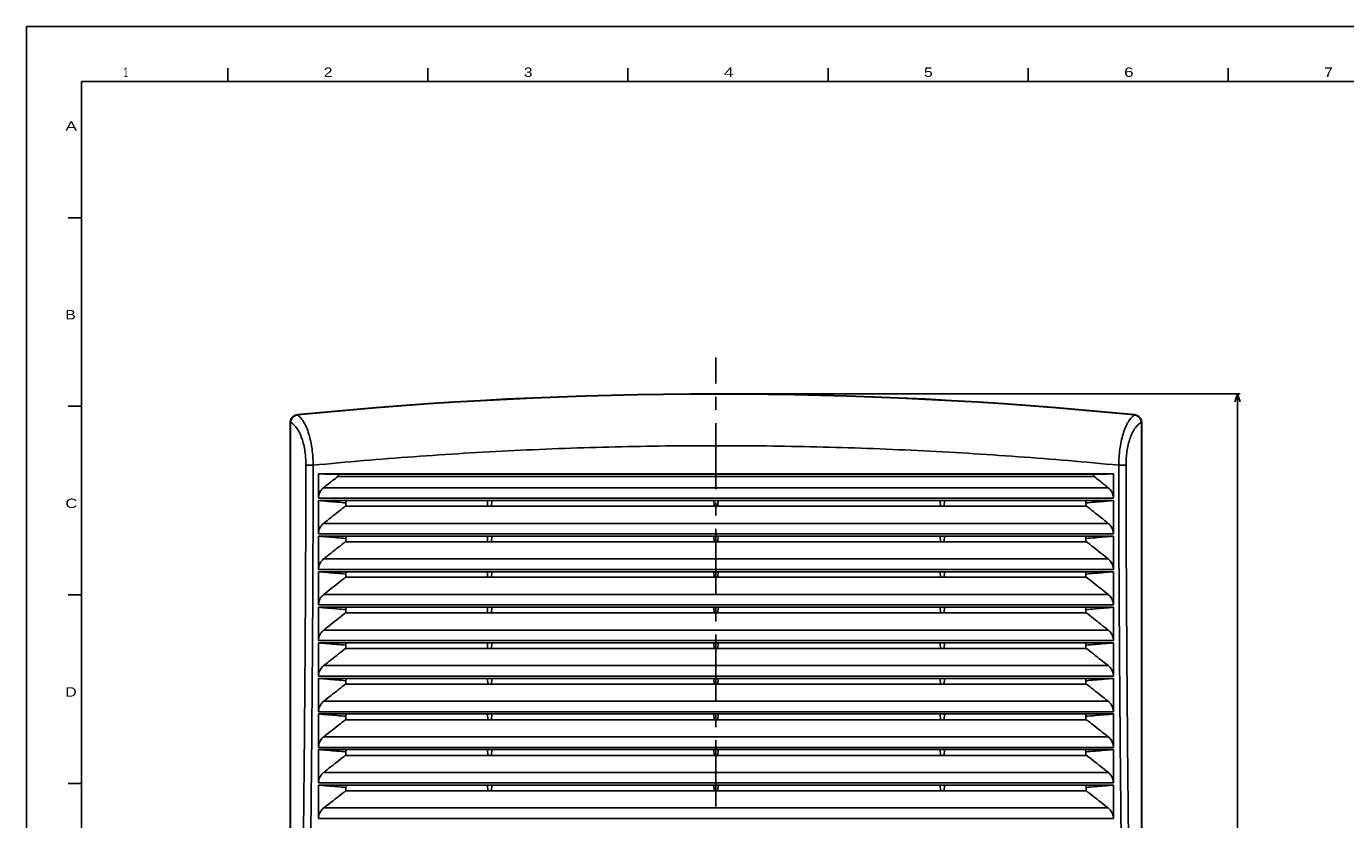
# Model space of a CAD drawing. Extents: x 0 to 1189, y 0 to 841.
# Tile 5 of 12: x 0 to 490, y 547 to 841. Entities that reach past the tile are written whole.
import ezdxf

# ---------------------------------------------------------------- set-up
doc = ezdxf.new("R2010")
doc.units = 0
doc.header["$LTSCALE"] = 65.395
doc.header["$MEASUREMENT"] = 0
doc.linetypes.add('CENTER', pattern=[0.6, 0.375, -0.075, 0.075, -0.075])
doc.layers.get('0').update_dxf_attribs({"linetype": 'CONTINUOUS'})
doc.layers.add('DEFAULT_1', color=7, linetype='CENTER')
doc.styles.add('TEXTSTYLE_1', font='txt', dxfattribs={"width": 0.6})
doc.styles.add('TEXTSTYLE_2', font='txt', dxfattribs={"width": 0.6})
doc.dimstyles.new('DIMSTYLE_1', dxfattribs={"dimtxt": 4, "dimasz": 3, "dimexe": 0.18, "dimexo": 0.0625, "dimgap": 0.09, "dimtad": 1, "dimdsep": 46, "dimtxsty": 'TEXTSTYLE_2', "dimcen": 0.09, "dimadec": 0, "dimazin": 0, "dimtp": 0.2, "dimtm": 0.2, "dimtfac": 1, "dimtofl": 0, "dimtmove": 0, "dimatfit": 3, "dimfxl": 1, "dimtolj": 1, "dimarcsym": 0})

# ---------------------------------------------------------------- blocks, each defined once
blk = doc.blocks.new('*D7')
at = {"color": 2, "linetype": 'Continuous'}
for p, q in [((256.89, 704.65), (450.4, 704.65)), ((449.4, 704.65), (449.4, 536.65)), ((449.4, 368.65), (449.4, 536.65)), ((256.89, 368.65), (450.4, 368.65))]:
    blk.add_line(p, q, dxfattribs=at)
for points in [[(450.4, 701.65), (449.4, 704.65), (448.4, 701.65)], [(448.4, 371.65), (449.4, 368.65), (450.4, 371.65)]]:
    blk.add_lwpolyline(points, dxfattribs=at)
at = {"color": 2, "linetype": 'Continuous', "style": 'TEXTSTYLE_2', "width": 0.55}
blk.add_text('336', height=4, rotation=90, dxfattribs=at).set_placement((448.4, 533.3))

msp = doc.modelspace()

# ---------------------------------------------------------------- linework, layer by layer
at = {"color": 2, "linetype": 'Continuous'}
for p, q in [((0, 841), (0, 0)), ((1189, 841), (0, 841))]:
    msp.add_line(p, q, dxfattribs=at)
at = {"color": 7, "linetype": 'Continuous'}
for p, q in [((74.75, 820.5), (74.75, 825.5)), ((149, 820.5), (149, 825.5)), ((223.25, 820.5), (223.25, 825.5)), ((297.5, 820.5), (297.5, 825.5)), ((371.75, 825.5), (371.75, 820.5)), ((446, 820.5), (446, 825.5)), ((20.5, 770), (15.5, 770)), ((20.5, 700), (15.5, 700)), ((97.893, 379.363), (97.893, 693.94)), ((98.033, 693.814), (98.033, 379.49)), ((413.754, 693.814), (413.754, 379.49)), ((413.893, 379.363), (413.893, 693.94)), ((108.393, 665.9), (108.393, 674.902)), ((403.393, 674.902), (108.393, 674.902)), ((403.393, 674.902), (403.393, 665.9)), ((108.393, 652.688), (108.393, 665.002)), ((108.393, 665.002), (403.393, 665.002)), ((118.672, 665.002), (118.587, 664.154)), ((118.587, 663.124), (118.587, 664.154)), ((118.589, 662.97), (118.587, 663.124)), ((118.589, 662.97), (393.198, 662.97)), ((171.087, 665.002), (171.17, 662.97)), ((172.7, 665.002), (172.617, 662.97)), ((255.087, 665.002), (255.17, 662.97)), ((256.7, 665.002), (256.617, 662.97)), ((339.087, 665.002), (339.17, 662.97)), ((340.7, 665.002), (340.617, 662.97)), ((393.115, 665.002), (393.2, 664.154)), ((393.2, 663.124), (393.198, 662.97)), ((393.2, 663.124), (393.2, 664.154)), ((403.393, 665.002), (403.393, 652.688)), ((108.393, 639.477), (108.393, 651.802)), ((108.393, 651.802), (403.393, 651.802)), ((118.671, 651.802), (118.586, 650.954)), ((171.088, 651.802), (171.171, 649.752)), ((172.699, 651.802), (172.616, 649.752)), ((255.088, 651.802), (255.171, 649.752)), ((256.699, 651.802), (256.616, 649.752)), ((339.088, 651.802), (339.171, 649.752)), ((340.699, 651.802), (340.616, 649.752)), ((393.116, 651.802), (393.201, 650.954)), ((403.393, 651.802), (403.393, 639.477)), ((118.586, 649.904), (118.586, 650.954)), ((118.588, 649.752), (118.586, 649.904)), ((118.588, 649.752), (393.199, 649.752)), ((393.201, 649.904), (393.199, 649.752)), ((393.201, 649.904), (393.201, 650.954)), ((108.393, 626.266), (108.393, 638.602)), ((108.393, 638.602), (403.393, 638.602)), ((118.67, 638.602), (118.585, 637.754)), ((118.585, 636.685), (118.585, 637.754)), ((118.587, 636.533), (118.585, 636.685)), ((118.587, 636.533), (393.2, 636.533)), ((171.089, 638.602), (171.172, 636.533)), ((172.698, 638.602), (172.615, 636.533)), ((255.089, 638.602), (255.172, 636.533)), ((256.698, 638.602), (256.615, 636.533)), ((339.089, 638.602), (339.172, 636.533)), ((340.698, 638.602), (340.615, 636.533)), ((393.117, 638.602), (393.202, 637.754)), ((393.202, 636.685), (393.2, 636.533)), ((393.202, 636.685), (393.202, 637.754)), ((403.393, 638.602), (403.393, 626.266)), ((20.5, 630), (15.5, 630)), ((108.393, 613.054), (108.393, 625.402)), ((108.393, 625.402), (403.393, 625.402)), ((118.669, 625.402), (118.584, 624.554)), ((118.584, 623.465), (118.584, 624.554)), ((118.585, 623.315), (118.584, 623.465)), ((118.585, 623.315), (393.201, 623.315)), ((171.091, 625.402), (171.174, 623.315)), ((172.696, 625.402), (172.613, 623.315)), ((255.091, 625.402), (255.174, 623.315)), ((256.696, 625.402), (256.613, 623.315)), ((339.091, 625.402), (339.174, 623.315)), ((340.696, 625.402), (340.613, 623.315)), ((393.118, 625.402), (393.203, 624.554)), ((393.203, 623.465), (393.201, 623.315)), ((393.203, 623.465), (393.203, 624.554)), ((403.393, 625.402), (403.393, 613.054)), ((108.393, 599.843), (108.393, 612.202)), ((108.393, 612.202), (403.393, 612.202)), ((118.667, 612.202), (118.583, 611.354)), ((171.092, 612.202), (171.175, 610.097)), ((172.695, 612.202), (172.612, 610.097)), ((255.092, 612.202), (255.175, 610.097)), ((256.695, 612.202), (256.612, 610.097)), ((339.092, 612.202), (339.175, 610.097)), ((340.695, 612.202), (340.612, 610.097)), ((393.12, 612.202), (393.204, 611.354)), ((403.393, 612.202), (403.393, 599.843)), ((118.582, 610.246), (118.583, 611.354)), ((118.584, 610.097), (118.582, 610.246)), ((118.584, 610.097), (393.203, 610.097)), ((393.205, 610.246), (393.203, 610.097)), ((393.205, 610.246), (393.204, 611.354)), ((108.393, 586.632), (108.393, 599.002)), ((108.393, 599.002), (403.393, 599.002)), ((118.665, 599.002), (118.581, 598.154)), ((118.581, 597.026), (118.581, 598.154)), ((171.094, 599.002), (171.177, 596.879)), ((172.693, 599.002), (172.61, 596.879)), ((255.094, 599.002), (255.177, 596.879)), ((256.693, 599.002), (256.61, 596.879)), ((339.094, 599.002), (339.177, 596.879)), ((340.693, 599.002), (340.61, 596.879)), ((393.122, 599.002), (393.206, 598.154)), ((393.206, 597.026), (393.206, 598.154)), ((403.393, 599.002), (403.393, 586.632)), ((118.582, 596.879), (118.581, 597.026)), ((118.582, 596.879), (393.205, 596.879)), ((393.206, 597.026), (393.205, 596.879)), ((108.393, 573.42), (108.393, 585.802)), ((108.393, 585.802), (403.393, 585.802)), ((118.663, 585.802), (118.579, 584.954)), ((118.579, 583.807), (118.579, 584.954)), ((118.58, 583.661), (118.579, 583.807)), ((118.58, 583.661), (393.207, 583.661)), ((171.096, 585.802), (171.179, 583.661)), ((172.691, 585.802), (172.608, 583.661)), ((255.096, 585.802), (255.179, 583.661)), ((256.691, 585.802), (256.608, 583.661)), ((339.096, 585.802), (339.179, 583.661)), ((340.691, 585.802), (340.608, 583.661)), ((393.123, 585.802), (393.208, 584.954)), ((393.208, 583.807), (393.207, 583.661)), ((393.208, 583.807), (393.208, 584.954)), ((403.393, 585.802), (403.393, 573.42)), ((108.393, 560.209), (108.393, 572.602)), ((108.393, 572.602), (403.393, 572.602)), ((118.576, 570.587), (118.577, 571.754)), ((118.578, 570.443), (118.576, 570.587)), ((118.661, 572.602), (118.577, 571.754)), ((118.578, 570.443), (393.209, 570.443)), ((171.098, 572.602), (171.181, 570.443)), ((172.689, 572.602), (172.606, 570.443)), ((255.098, 572.602), (255.181, 570.443)), ((256.689, 572.602), (256.606, 570.443)), ((339.098, 572.602), (339.181, 570.443)), ((340.689, 572.602), (340.606, 570.443)), ((393.126, 572.602), (393.21, 571.754)), ((393.21, 570.587), (393.209, 570.443)), ((393.21, 570.587), (393.21, 571.754)), ((403.393, 572.602), (403.393, 560.209)), ((20.5, 560), (15.5, 560)), ((108.393, 546.998), (108.393, 559.402)), ((108.393, 559.402), (403.393, 559.402)), ((118.659, 559.402), (118.574, 558.554)), ((118.574, 557.367), (118.574, 558.554)), ((171.1, 559.402), (171.184, 557.226)), ((172.687, 559.402), (172.603, 557.226)), ((255.1, 559.402), (255.184, 557.226)), ((256.687, 559.402), (256.603, 557.226)), ((339.1, 559.402), (339.184, 557.226)), ((340.687, 559.402), (340.603, 557.226)), ((393.128, 559.402), (393.213, 558.554)), ((393.213, 557.367), (393.213, 558.554)), ((403.393, 559.402), (403.393, 546.998)), ((118.576, 557.226), (118.574, 557.367)), ((118.576, 557.226), (393.211, 557.226)), ((393.213, 557.367), (393.211, 557.226))]:
    msp.add_line(p, q, dxfattribs=at)
at = {"color": 5, "linetype": 'Continuous'}
for p, q in [((20.5, 20.5), (20.5, 820.5)), ((20.5, 820.5), (1168.5, 820.5))]:
    msp.add_line(p, q, dxfattribs=at)
at = {"color": 9, "linetype": 'Continuous'}
for p, q in [((100.594, 696.923), (100.734, 696.797)), ((411.053, 696.797), (411.193, 696.923)), ((97.893, 693.94), (98.033, 693.814)), ((413.754, 693.814), (413.893, 693.94)), ((115.194, 674.789), (396.593, 674.789)), ((115.519, 673.906), (396.268, 673.906)), ((403.393, 665.9), (108.393, 665.9)), ((401.491, 669.759), (110.296, 669.759)), ((401.483, 656.558), (110.304, 656.558)), ((403.393, 652.688), (108.393, 652.688)), ((401.475, 643.356), (110.312, 643.356)), ((403.393, 639.477), (108.393, 639.477)), ((401.467, 630.155), (110.32, 630.155)), ((403.393, 626.266), (108.393, 626.266)), ((401.459, 616.953), (110.328, 616.953)), ((403.393, 613.054), (108.393, 613.054)), ((401.451, 603.752), (110.336, 603.752)), ((403.393, 599.843), (108.393, 599.843)), ((401.442, 590.551), (110.344, 590.551)), ((403.393, 586.632), (108.393, 586.632)), ((403.393, 573.42), (108.393, 573.42)), ((401.434, 577.349), (110.353, 577.349)), ((401.426, 564.148), (110.361, 564.148)), ((403.393, 560.209), (108.393, 560.209)), ((401.418, 550.947), (110.369, 550.947)), ((403.393, 546.998), (108.393, 546.998))]:
    msp.add_line(p, q, dxfattribs=at)
at = {"color": 7, "linetype": 'Continuous'}
for radius, start, end in [(1564.25, 84.302261, 95.697739), (1564.11, 84.306902, 95.693098)]:
    msp.add_arc((255.893, -859.598), radius, start, end, dxfattribs=at)
for points, knots in [([(97.893, 693.94), (97.893, 694.232), (97.98, 694.822), (98.361, 695.628), (98.961, 696.291), (99.725, 696.75), (100.304, 696.894), (100.594, 696.923)], [0, 0, 0, 0, 0.8750246, 1.7598186, 2.6369407, 3.5200814, 4.3956377, 4.3956377, 4.3956377, 4.3956377]), ([(100.638, 696.786), (100.369, 696.749), (99.835, 696.6), (99.129, 696.17), (98.562, 695.565), (98.18, 694.837), (98.063, 694.299), (98.042, 694.031)], [0, 0, 0, 0, 0.815395, 1.6390427, 2.4497846, 3.2712225, 4.0779123, 4.0779123, 4.0779123, 4.0779123]), ([(100.64, 696.786), (100.66, 696.789), (100.692, 696.793), (100.723, 696.796), (100.734, 696.796)], [0, 0, 0, 0, 0.062771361, 0.094884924, 0.094884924, 0.094884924, 0.094884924]), ([(411.147, 696.786), (411.127, 696.789), (411.095, 696.793), (411.064, 696.796), (411.053, 696.796)], [0, 0, 0, 0, 0.062771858, 0.094885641, 0.094885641, 0.094885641, 0.094885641]), ([(411.149, 696.786), (411.418, 696.749), (411.952, 696.6), (412.658, 696.17), (413.225, 695.565), (413.607, 694.837), (413.724, 694.299), (413.745, 694.031)], [0, 0, 0, 0, 0.8153949, 1.6390426, 2.4497844, 3.2712223, 4.077912, 4.077912, 4.077912, 4.077912]), ([(411.193, 696.923), (411.483, 696.894), (412.062, 696.75), (412.826, 696.291), (413.426, 695.628), (413.807, 694.822), (413.893, 694.232), (413.893, 693.94)], [0, 0, 0, 0, 0.8755563, 1.758697, 2.635819, 3.5206131, 4.3956377, 4.3956377, 4.3956377, 4.3956377]), ([(98.042, 694.031), (98.04, 694.007), (98.037, 693.958), (98.034, 693.886), (98.033, 693.838), (98.033, 693.814)], [0, 0, 0, 0, 0.07228404, 0.14479139, 0.21729217, 0.21729217, 0.21729217, 0.21729217]), ([(413.745, 694.031), (413.747, 694.007), (413.75, 693.958), (413.753, 693.886), (413.754, 693.838), (413.754, 693.814)], [0, 0, 0, 0, 0.07228405, 0.14479126, 0.21729192, 0.21729192, 0.21729192, 0.21729192]), ([(115.194, 674.789), (114.439, 674.801), (112.928, 674.826), (110.661, 674.864), (109.15, 674.889), (108.393, 674.902)], [0, 0, 0, 0, 2.2661717, 4.5334459, 6.8018231, 6.8018231, 6.8018231, 6.8018231]), ([(110.296, 669.759), (110.877, 670.22), (112.038, 671.142), (113.779, 672.524), (114.939, 673.445), (115.519, 673.906)], [0, 0, 0, 0, 2.2239684, 4.4470063, 6.6691142, 6.6691142, 6.6691142, 6.6691142]), ([(115.519, 673.906), (115.564, 673.941), (115.644, 674.029), (115.711, 674.196), (115.713, 674.378), (115.648, 674.546), (115.53, 674.678), (115.375, 674.766), (115.255, 674.788), (115.194, 674.789)], [0, 0, 0, 0, 0.1718947, 0.3471633, 0.5288225, 0.7044705, 0.8756241, 1.0487174, 1.2315926, 1.2315926, 1.2315926, 1.2315926]), ([(396.593, 674.789), (396.532, 674.788), (396.412, 674.766), (396.257, 674.678), (396.14, 674.546), (396.074, 674.379), (396.076, 674.197), (396.143, 674.03), (396.223, 673.942), (396.268, 673.906)], [0, 0, 0, 0, 0.1829519, 0.3558561, 0.526836, 0.702111, 0.8829052, 1.0587395, 1.2315952, 1.2315952, 1.2315952, 1.2315952]), ([(401.491, 669.759), (400.91, 670.22), (399.749, 671.142), (398.008, 672.524), (396.848, 673.445), (396.268, 673.906)], [0, 0, 0, 0, 2.2239684, 4.4470063, 6.6691142, 6.6691142, 6.6691142, 6.6691142]), ([(396.593, 674.789), (397.348, 674.801), (398.859, 674.826), (401.126, 674.864), (402.637, 674.889), (403.393, 674.902)], [0, 0, 0, 0, 2.2661717, 4.5334459, 6.8018231, 6.8018231, 6.8018231, 6.8018231]), ([(108.393, 665.9), (108.393, 666.175), (108.442, 666.738), (108.667, 667.569), (109.05, 668.376), (109.59, 669.126), (110.046, 669.561), (110.296, 669.759)], [0, 0, 0, 0, 0.8238916, 1.6864983, 2.5693511, 3.488585, 4.4460533, 4.4460533, 4.4460533, 4.4460533]), ([(401.491, 669.759), (401.741, 669.561), (402.197, 669.126), (402.737, 668.376), (403.12, 667.569), (403.344, 666.738), (403.393, 666.175), (403.393, 665.9)], [0, 0, 0, 0, 0.9574683, 1.8767022, 2.759555, 3.6221617, 4.4460533, 4.4460533, 4.4460533, 4.4460533]), ([(118.587, 664.154), (117.455, 664.248), (115.191, 664.436), (111.793, 664.719), (109.527, 664.907), (108.393, 665.002)], [0, 0, 0, 0, 3.4071252, 6.8167442, 10.228857, 10.228857, 10.228857, 10.228857]), ([(110.304, 656.558), (111.225, 657.288), (113.067, 658.747), (115.828, 660.936), (117.668, 662.394), (118.587, 663.124)], [0, 0, 0, 0, 3.5255827, 7.0488274, 10.5697365, 10.5697365, 10.5697365, 10.5697365]), ([(393.2, 664.154), (394.332, 664.248), (396.596, 664.436), (399.994, 664.719), (402.26, 664.907), (403.393, 665.002)], [0, 0, 0, 0, 3.4071252, 6.8167442, 10.228857, 10.228857, 10.228857, 10.228857]), ([(401.483, 656.558), (400.562, 657.288), (398.72, 658.747), (395.959, 660.936), (394.119, 662.394), (393.2, 663.124)], [0, 0, 0, 0, 3.5255827, 7.0488274, 10.5697365, 10.5697365, 10.5697365, 10.5697365]), ([(108.393, 652.688), (108.393, 652.964), (108.443, 653.528), (108.668, 654.362), (109.052, 655.171), (109.596, 655.923), (110.053, 656.359), (110.304, 656.558)], [0, 0, 0, 0, 0.8257263, 1.690687, 2.5762109, 3.4984418, 4.4591727, 4.4591727, 4.4591727, 4.4591727]), ([(401.483, 656.558), (401.734, 656.359), (402.191, 655.923), (402.735, 655.171), (403.119, 654.362), (403.344, 653.528), (403.393, 652.964), (403.393, 652.688)], [0, 0, 0, 0, 0.9607308, 1.8829618, 2.7684857, 3.6334464, 4.4591727, 4.4591727, 4.4591727, 4.4591727]), ([(118.586, 650.954), (117.455, 651.048), (115.19, 651.236), (111.793, 651.519), (109.527, 651.707), (108.393, 651.802)], [0, 0, 0, 0, 3.4068584, 6.8162106, 10.2280564, 10.2280564, 10.2280564, 10.2280564]), ([(393.201, 650.954), (394.332, 651.048), (396.597, 651.236), (399.994, 651.519), (402.26, 651.707), (403.393, 651.802)], [0, 0, 0, 0, 3.4068584, 6.8162106, 10.2280564, 10.2280564, 10.2280564, 10.2280564]), ([(110.312, 643.356), (111.232, 644.084), (113.072, 645.54), (115.83, 647.722), (117.668, 649.177), (118.586, 649.904)], [0, 0, 0, 0, 3.5195591, 7.0367886, 10.5516909, 10.5516909, 10.5516909, 10.5516909]), ([(401.475, 643.356), (400.555, 644.084), (398.715, 645.54), (395.957, 647.722), (394.119, 649.177), (393.201, 649.904)], [0, 0, 0, 0, 3.5195591, 7.0367886, 10.5516909, 10.5516909, 10.5516909, 10.5516909]), ([(108.393, 639.477), (108.393, 639.753), (108.443, 640.319), (108.669, 641.154), (109.055, 641.966), (109.601, 642.72), (110.06, 643.157), (110.312, 643.356)], [0, 0, 0, 0, 0.8275579, 1.6948723, 2.5830697, 3.5083017, 4.4723, 4.4723, 4.4723, 4.4723]), ([(401.475, 643.356), (401.727, 643.157), (402.186, 642.72), (402.732, 641.966), (403.118, 641.154), (403.344, 640.319), (403.393, 639.753), (403.393, 639.477)], [0, 0, 0, 0, 0.9639983, 1.8892303, 2.7774276, 3.6447421, 4.4723, 4.4723, 4.4723, 4.4723]), ([(118.585, 637.754), (117.454, 637.848), (115.19, 638.036), (111.792, 638.319), (109.527, 638.507), (108.393, 638.602)], [0, 0, 0, 0, 3.4065158, 6.8155252, 10.2270281, 10.2270281, 10.2270281, 10.2270281]), ([(110.32, 630.155), (111.239, 630.881), (113.077, 632.332), (115.832, 634.509), (117.668, 635.96), (118.585, 636.685)], [0, 0, 0, 0, 3.5134525, 7.0245839, 10.5333967, 10.5333967, 10.5333967, 10.5333967]), ([(393.202, 637.754), (394.333, 637.848), (396.597, 638.036), (399.995, 638.319), (402.26, 638.507), (403.393, 638.602)], [0, 0, 0, 0, 3.4065158, 6.8155252, 10.2270281, 10.2270281, 10.2270281, 10.2270281]), ([(401.467, 630.155), (400.548, 630.881), (398.71, 632.332), (395.955, 634.509), (394.119, 635.96), (393.202, 636.685)], [0, 0, 0, 0, 3.5134525, 7.0245839, 10.5333967, 10.5333967, 10.5333967, 10.5333967]), ([(108.393, 626.266), (108.393, 626.542), (108.443, 627.11), (108.67, 627.947), (109.058, 628.761), (109.606, 629.517), (110.067, 629.955), (110.32, 630.155)], [0, 0, 0, 0, 0.8293861, 1.6990544, 2.5899274, 3.5181644, 4.4854352, 4.4854352, 4.4854352, 4.4854352]), ([(401.467, 630.155), (401.72, 629.955), (402.181, 629.517), (402.729, 628.761), (403.117, 627.947), (403.344, 627.11), (403.393, 626.542), (403.393, 626.266)], [0, 0, 0, 0, 0.9672708, 1.8955077, 2.7863808, 3.6560491, 4.4854352, 4.4854352, 4.4854352, 4.4854352]), ([(118.584, 624.554), (117.453, 624.648), (115.189, 624.836), (111.792, 625.119), (109.527, 625.307), (108.393, 625.402)], [0, 0, 0, 0, 3.4060974, 6.8146881, 10.225772, 10.225772, 10.225772, 10.225772]), ([(110.328, 616.953), (111.246, 617.677), (113.082, 619.125), (115.834, 621.295), (117.667, 622.742), (118.584, 623.465)], [0, 0, 0, 0, 3.5072629, 7.0122134, 10.5148538, 10.5148538, 10.5148538, 10.5148538]), ([(393.203, 624.554), (394.334, 624.648), (396.598, 624.836), (399.995, 625.119), (402.26, 625.307), (403.393, 625.402)], [0, 0, 0, 0, 3.4060974, 6.8146881, 10.225772, 10.225772, 10.225772, 10.225772]), ([(401.459, 616.953), (400.541, 617.677), (398.705, 619.125), (395.953, 621.295), (394.12, 622.742), (393.203, 623.465)], [0, 0, 0, 0, 3.5072629, 7.0122134, 10.5148538, 10.5148538, 10.5148538, 10.5148538]), ([(108.393, 613.054), (108.393, 613.331), (108.443, 613.9), (108.671, 614.74), (109.061, 615.556), (109.611, 616.314), (110.074, 616.753), (110.328, 616.953)], [0, 0, 0, 0, 0.8312111, 1.7032331, 2.5967841, 3.52803, 4.4985783, 4.4985783, 4.4985783, 4.4985783]), ([(401.459, 616.953), (401.713, 616.753), (402.176, 616.314), (402.726, 615.556), (403.115, 614.74), (403.344, 613.9), (403.393, 613.331), (403.393, 613.054)], [0, 0, 0, 0, 0.9705483, 1.9017942, 2.7953452, 3.6673672, 4.4985783, 4.4985783, 4.4985783, 4.4985783]), ([(118.583, 611.354), (117.451, 611.448), (115.188, 611.636), (111.791, 611.919), (109.526, 612.107), (108.393, 612.202)], [0, 0, 0, 0, 3.4056031, 6.8136991, 10.224288, 10.224288, 10.224288, 10.224288]), ([(393.204, 611.354), (394.336, 611.448), (396.599, 611.636), (399.995, 611.919), (402.261, 612.107), (403.393, 612.202)], [0, 0, 0, 0, 3.4056031, 6.8136991, 10.224288, 10.224288, 10.224288, 10.224288]), ([(110.336, 603.752), (111.253, 604.474), (113.087, 605.917), (115.835, 608.082), (117.667, 609.525), (118.582, 610.246)], [0, 0, 0, 0, 3.5009903, 6.999677, 10.4960623, 10.4960623, 10.4960623, 10.4960623]), ([(401.451, 603.752), (400.534, 604.474), (398.7, 605.917), (395.952, 608.082), (394.12, 609.525), (393.205, 610.246)], [0, 0, 0, 0, 3.5009903, 6.999677, 10.4960623, 10.4960623, 10.4960623, 10.4960623]), ([(108.393, 599.843), (108.393, 600.121), (108.444, 600.691), (108.673, 601.533), (109.064, 602.351), (109.616, 603.111), (110.081, 603.551), (110.336, 603.752)], [0, 0, 0, 0, 0.8330328, 1.7074084, 2.6036396, 3.5378985, 4.5117293, 4.5117293, 4.5117293, 4.5117293]), ([(401.451, 603.752), (401.706, 603.551), (402.171, 603.111), (402.723, 602.351), (403.114, 601.533), (403.343, 600.691), (403.393, 600.121), (403.393, 599.843)], [0, 0, 0, 0, 0.9738308, 1.9080897, 2.8043209, 3.6786965, 4.5117293, 4.5117293, 4.5117293, 4.5117293]), ([(118.581, 598.154), (117.45, 598.248), (115.187, 598.436), (111.791, 598.719), (109.526, 598.907), (108.393, 599.002)], [0, 0, 0, 0, 3.405033, 6.8125584, 10.2225762, 10.2225762, 10.2225762, 10.2225762]), ([(393.206, 598.154), (394.337, 598.248), (396.6, 598.436), (399.996, 598.719), (402.261, 598.907), (403.393, 599.002)], [0, 0, 0, 0, 3.405033, 6.8125584, 10.2225762, 10.2225762, 10.2225762, 10.2225762]), ([(110.344, 590.551), (111.26, 591.271), (113.091, 592.71), (115.837, 594.868), (117.666, 596.307), (118.581, 597.026)], [0, 0, 0, 0, 3.4946348, 6.9869748, 10.4770222, 10.4770222, 10.4770222, 10.4770222]), ([(401.442, 590.551), (400.527, 591.271), (398.696, 592.71), (395.95, 594.868), (394.121, 596.307), (393.206, 597.026)], [0, 0, 0, 0, 3.4946348, 6.9869748, 10.4770222, 10.4770222, 10.4770222, 10.4770222]), ([(108.393, 586.632), (108.393, 586.91), (108.444, 587.482), (108.674, 588.326), (109.067, 589.146), (109.622, 589.908), (110.088, 590.349), (110.344, 590.551)], [0, 0, 0, 0, 0.8348512, 1.7115803, 2.610494, 3.5477698, 4.5248882, 4.5248882, 4.5248882, 4.5248882]), ([(401.442, 590.551), (401.699, 590.349), (402.165, 589.908), (402.72, 589.146), (403.113, 588.326), (403.343, 587.482), (403.393, 586.91), (403.393, 586.632)], [0, 0, 0, 0, 0.9771184, 1.9143942, 2.8133078, 3.690037, 4.5248882, 4.5248882, 4.5248882, 4.5248882]), ([(118.579, 584.954), (117.448, 585.048), (115.185, 585.236), (111.79, 585.519), (109.526, 585.707), (108.393, 585.802)], [0, 0, 0, 0, 3.404387, 6.8112659, 10.2206366, 10.2206366, 10.2206366, 10.2206366]), ([(110.353, 577.349), (111.267, 578.067), (113.096, 579.502), (115.838, 581.655), (117.665, 583.089), (118.579, 583.807)], [0, 0, 0, 0, 3.4881964, 6.9741069, 10.4577337, 10.4577337, 10.4577337, 10.4577337]), ([(393.208, 584.954), (394.339, 585.048), (396.602, 585.236), (399.997, 585.519), (402.261, 585.707), (403.393, 585.802)], [0, 0, 0, 0, 3.404387, 6.8112659, 10.2206366, 10.2206366, 10.2206366, 10.2206366]), ([(401.434, 577.349), (400.52, 578.067), (398.691, 579.502), (395.949, 581.655), (394.122, 583.089), (393.208, 583.807)], [0, 0, 0, 0, 3.4881964, 6.9741069, 10.4577337, 10.4577337, 10.4577337, 10.4577337]), ([(108.393, 573.42), (108.393, 573.699), (108.444, 574.272), (108.675, 575.118), (109.07, 575.941), (109.627, 576.705), (110.096, 577.148), (110.353, 577.349)], [0, 0, 0, 0, 0.8366663, 1.7157489, 2.6173473, 3.557644, 4.538055, 4.538055, 4.538055, 4.538055]), ([(401.434, 577.349), (401.691, 577.148), (402.16, 576.705), (402.717, 575.941), (403.112, 575.118), (403.343, 574.272), (403.393, 573.699), (403.393, 573.42)], [0, 0, 0, 0, 0.9804109, 1.9207077, 2.8223061, 3.7013887, 4.538055, 4.538055, 4.538055, 4.538055]), ([(118.577, 571.754), (117.446, 571.848), (115.184, 572.036), (111.79, 572.319), (109.526, 572.507), (108.393, 572.602)], [0, 0, 0, 0, 3.4036652, 6.8098215, 10.218469, 10.218469, 10.218469, 10.218469]), ([(110.361, 564.148), (111.274, 564.864), (113.101, 566.295), (115.839, 568.441), (117.664, 569.872), (118.576, 570.587)], [0, 0, 0, 0, 3.4816751, 6.9610732, 10.4381966, 10.4381966, 10.4381966, 10.4381966]), ([(393.21, 571.754), (394.341, 571.848), (396.603, 572.036), (399.997, 572.319), (402.261, 572.507), (403.393, 572.602)], [0, 0, 0, 0, 3.4036652, 6.8098215, 10.218469, 10.218469, 10.218469, 10.218469]), ([(401.426, 564.148), (400.513, 564.864), (398.686, 566.295), (395.948, 568.441), (394.123, 569.872), (393.21, 570.587)], [0, 0, 0, 0, 3.4816751, 6.9610732, 10.4381966, 10.4381966, 10.4381966, 10.4381966]), ([(108.393, 560.209), (108.393, 560.489), (108.444, 561.063), (108.676, 561.911), (109.073, 562.736), (109.632, 563.502), (110.103, 563.946), (110.361, 564.148)], [0, 0, 0, 0, 0.838478, 1.7199139, 2.6241993, 3.5675211, 4.5512296, 4.5512296, 4.5512296, 4.5512296]), ([(401.426, 564.148), (401.684, 563.946), (402.155, 563.502), (402.714, 562.736), (403.111, 561.911), (403.343, 561.063), (403.393, 560.489), (403.393, 560.209)], [0, 0, 0, 0, 0.9837085, 1.9270303, 2.8313157, 3.7127516, 4.5512296, 4.5512296, 4.5512296, 4.5512296]), ([(118.574, 558.554), (117.444, 558.648), (115.182, 558.836), (111.789, 559.119), (109.526, 559.307), (108.393, 559.402)], [0, 0, 0, 0, 3.4028675, 6.8082254, 10.2160736, 10.2160736, 10.2160736, 10.2160736]), ([(393.213, 558.554), (394.343, 558.648), (396.605, 558.836), (399.998, 559.119), (402.261, 559.307), (403.393, 559.402)], [0, 0, 0, 0, 3.4028675, 6.8082254, 10.2160736, 10.2160736, 10.2160736, 10.2160736]), ([(110.369, 550.947), (111.281, 551.66), (113.105, 553.087), (115.841, 555.227), (117.663, 556.654), (118.574, 557.367)], [0, 0, 0, 0, 3.4750708, 6.9478737, 10.418411, 10.418411, 10.418411, 10.418411]), ([(401.418, 550.947), (400.506, 551.66), (398.681, 553.087), (395.946, 555.227), (394.124, 556.654), (393.213, 557.367)], [0, 0, 0, 0, 3.4750708, 6.9478737, 10.418411, 10.418411, 10.418411, 10.418411]), ([(108.393, 546.998), (108.393, 547.278), (108.445, 547.854), (108.678, 548.704), (109.076, 549.531), (109.637, 550.299), (110.11, 550.744), (110.369, 550.947)], [0, 0, 0, 0, 0.8402864, 1.7240755, 2.6310502, 3.577401, 4.5644122, 4.5644122, 4.5644122, 4.5644122]), ([(401.418, 550.947), (401.677, 550.744), (402.15, 550.299), (402.711, 549.531), (403.109, 548.704), (403.342, 547.854), (403.393, 547.278), (403.393, 546.998)], [0, 0, 0, 0, 0.9870112, 1.9333619, 2.8403367, 3.7241258, 4.5644122, 4.5644122, 4.5644122, 4.5644122])]:
    msp.add_open_spline(points, degree=3, knots=knots, dxfattribs=at)
at = {"color": 9, "linetype": 'Continuous'}
for points, knots in [([(106.448, 678.125), (106.437, 678.948), (106.373, 680.69), (106.129, 683.392), (105.697, 686.214), (105.061, 688.982), (104.229, 691.535), (103.22, 693.746), (102.062, 695.522), (101.126, 696.447), (100.64, 696.786)], [0, 0, 0, 0, 2.4677289, 5.2275744, 8.1350783, 11.0249691, 13.7385882, 16.1787823, 18.2937831, 20.0718638, 20.0718638, 20.0718638, 20.0718638]), ([(411.147, 696.786), (410.661, 696.447), (409.725, 695.522), (408.567, 693.746), (407.558, 691.535), (406.726, 688.982), (406.09, 686.214), (405.658, 683.392), (405.414, 680.69), (405.35, 678.948), (405.339, 678.125)], [0, 0, 0, 0, 1.7780796, 3.8930822, 6.3332779, 9.0468992, 11.9367926, 14.8442979, 17.6041486, 20.0718645, 20.0718645, 20.0718645, 20.0718645]), ([(103.729, 678.137), (103.73, 678.847), (103.69, 680.353), (103.479, 682.688), (103.074, 685.123), (102.458, 687.503), (101.637, 689.686), (100.628, 691.56), (99.458, 693.044), (98.521, 693.774), (98.042, 694.031)], [0, 0, 0, 0, 2.1295552, 4.515435, 7.0284453, 9.5268517, 11.8784475, 14.0088571, 15.8862174, 17.5160654, 17.5160654, 17.5160654, 17.5160654]), ([(413.745, 694.031), (413.266, 693.774), (412.329, 693.044), (411.159, 691.56), (410.15, 689.686), (409.329, 687.503), (408.713, 685.123), (408.308, 682.688), (408.097, 680.353), (408.057, 678.847), (408.058, 678.137)], [0, 0, 0, 0, 1.6298479, 3.5072079, 5.6376173, 7.9892129, 10.4876194, 13.0006298, 15.3865099, 17.5160654, 17.5160654, 17.5160654, 17.5160654]), ([(405.339, 678.125), (392.923, 679.334), (368.061, 681.45), (330.705, 683.719), (293.309, 685.081), (255.893, 685.535), (218.478, 685.081), (181.082, 683.719), (143.726, 681.45), (118.864, 679.334), (106.448, 678.125)], [0, 0, 0, 0, 37.4239369, 74.8467334, 112.263156, 149.6766852, 187.0902142, 224.5066302, 261.9294371, 299.3534112, 299.3534112, 299.3534112, 299.3534112]), ([(100.157, 384.63), (100.523, 400.921), (101.2, 433.51), (102.047, 482.404), (102.727, 531.315), (103.238, 580.242), (103.582, 629.185), (103.699, 661.818), (103.729, 678.137)], [0, 0, 0, 0, 48.8864561, 97.7877257, 146.7034474, 195.6333163, 244.5770258, 293.5342126, 293.5342126, 293.5342126, 293.5342126]), ([(102.876, 384.485), (103.242, 400.784), (103.919, 433.388), (104.766, 482.304), (105.446, 531.237), (105.957, 580.186), (106.301, 629.151), (106.418, 661.799), (106.448, 678.125)], [0, 0, 0, 0, 48.9086503, 97.831943, 146.7696891, 195.7215899, 244.6873464, 293.6667654, 293.6667654, 293.6667654, 293.6667654]), ([(103.729, 678.137), (103.884, 678.136), (104.253, 678.133), (104.879, 678.13), (105.631, 678.127), (106.168, 678.126), (106.448, 678.125)], [0, 0, 0, 0, 0.4634201, 1.1070506, 1.8794676, 2.7189564, 2.7189564, 2.7189564, 2.7189564]), ([(408.058, 678.137), (407.903, 678.136), (407.534, 678.133), (406.908, 678.13), (406.156, 678.127), (405.619, 678.126), (405.339, 678.125)], [0, 0, 0, 0, 0.4634165, 1.1070458, 1.879464, 2.7189556, 2.7189556, 2.7189556, 2.7189556]), ([(405.339, 678.125), (405.369, 661.799), (405.486, 629.151), (405.83, 580.186), (406.341, 531.237), (407.021, 482.304), (407.868, 433.388), (408.545, 400.784), (408.911, 384.485)], [0, 0, 0, 0, 48.9794209, 97.9451784, 146.8970795, 195.8348251, 244.7581164, 293.6667647, 293.6667647, 293.6667647, 293.6667647]), ([(408.058, 678.137), (408.088, 661.818), (408.205, 629.185), (408.549, 580.242), (409.06, 531.315), (409.739, 482.404), (410.587, 433.51), (411.264, 400.921), (411.63, 384.63)], [0, 0, 0, 0, 48.9571887, 97.9008993, 146.8307684, 195.7464897, 244.647758, 293.534212, 293.534212, 293.534212, 293.534212])]:
    msp.add_open_spline(points, degree=3, knots=knots, dxfattribs=at)
at = {"layer": 'DEFAULT_1', "color": 2, "linetype": 'CENTER'}
msp.add_line((255.893, 551.514), (255.893, 718.078), dxfattribs=at)

# ---------------------------------------------------------------- texts
at = {"color": 2, "linetype": 'Continuous', "style": 'TEXTSTYLE_1'}
for s, width, p in [('1', 0.461538, (36.119, 822.24)), ('2', 1.230769, (110.369, 822.24)), ('3', 1.230769, (184.619, 822.24)), ('4', 1.384615, (258.869, 822.24)), ('5', 1.230769, (333.119, 822.24)), ('6', 1.346154, (407.369, 822.24)), ('7', 1.230769, (481.619, 822.24)), ('A', 1.384615, (14.487, 802.24)), ('B', 1.230769, (14.487, 732.24)), ('C', 1.307692, (14.487, 662.24)), ('D', 1.230769, (14.487, 592.24))]:
    msp.add_text(s, height=3.5, dxfattribs=dict(at, width=width)).set_placement(p)

# ---------------------------------------------------------------- dimensions: what is measured, and where the dimension line sits
at = {"color": 2, "linetype": 'Continuous'}
dim = msp.add_linear_dim(base=(449.403, 704.652), p1=(256.893, 368.652), p2=(256.893, 704.652), angle=90, dimstyle='DIMSTYLE_1', dxfattribs=at)
dim.commit()
dim.dimension.update_dxf_attribs({"geometry": '*D7', "text_midpoint": (446.403, 536.599), "dimtype": 160})

doc.saveas('drawing.dxf')
